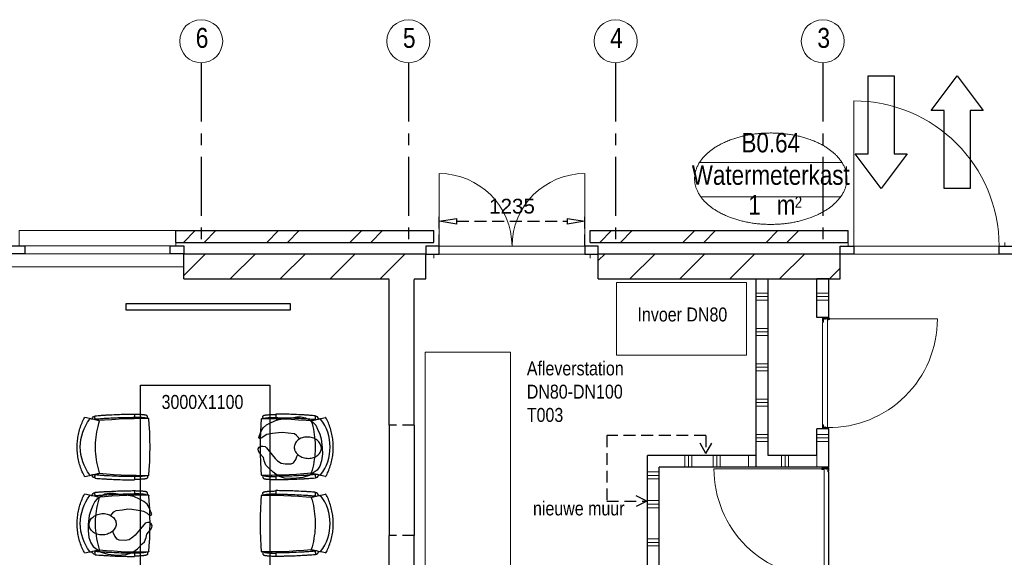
# Model space of a CAD drawing. Header units: millimetres. Extents: x 18442 to 242186, y -49554 to 63508.
# Tile 12 of 175: x 79824 to 88187, y -333 to 4233. Entities that reach past the tile are written whole.
import ezdxf
from ezdxf.enums import TextEntityAlignment as Align

# ---------------------------------------------------------------- set-up
doc = ezdxf.new("R2010")
doc.units = ezdxf.units.MM
doc.header["$LTSCALE"] = 400
doc.header["$PDMODE"] = 1
doc.header["$PDSIZE"] = 15
for name, pattern in [('CENTER', [2, 1.25, -0.25, 0.25, -0.25]), ('HIDDEN', [0.375, 0.25, -0.125]), ('STYLE_02', [0.694427, 0.486069, -0.208359])]:
    doc.linetypes.add(name, pattern=pattern)
for name, color, linetype in [('-ve', 2, 'HIDDEN'), ('co2-1-n-1-0-8_ip0', 7, 'Continuous'), ('inr', 4, 'Continuous'), ('plat', 5, 'Continuous'), ('stramien', 1, 'CENTER'), ('symbol', 1, 'Continuous'), ('timmerwerk-ve', 8, 'HIDDEN')]:
    doc.layers.add(name, color=color, linetype=linetype)
for name, color, linetype, lineweight in [('BA-Vluchtwegaanduiding', 43, 'Continuous', 9), ('Buitenkozijnen', 140, 'Continuous', 15), ('mat-afdichting', 9, 'Continuous', 5), ('mat-aluminium', 140, 'Continuous', 15), ('mat-baksteen', 5, 'Continuous', 25), ('mat-kalkzandsteen', 5, 'Continuous', 25), ('mat-multiplex-vert', 140, 'Continuous', 15), ('mat-scheidingswand-horizontaal', 5, 'Continuous', 25), ('mat-scheidingswand-vertikaal', 5, 'Continuous', 25), ('mat-spuitwerk_marmo', 43, 'STYLE_02', 20), ('mat-staal', 5, 'Continuous', 25), ('None', 7, 'Continuous', 9), ('Ruimtenummers', 92, 'Continuous', 25)]:
    doc.layers.add(name, color=color, linetype=linetype, lineweight=lineweight)
doc.styles.add('Arial Narrow', font='ARIALN.TTF', dxfattribs={"height": 211.666667})
doc.styles.get("Standard").update_dxf_attribs({"font": 'arial.ttf'})
doc.dimstyles.new('CAL-N1-050-25', dxfattribs={"dimscale": 50, "dimtxt": 2.5, "dimasz": 3, "dimexe": 1.5, "dimexo": 0, "dimgap": 0.3, "dimtad": 0, "dimdec": 4, "dimrnd": 1, "dimdsep": 46, "dimtxsty": 'Standard', "dimblk": 'CLOSED', "dimcen": 0, "dimdle": 1.25, "dimclrt": 249, "dimadec": 0, "dimazin": 0, "dimtfac": 0.9, "dimtdec": 4, "dimtix": 1, "dimtmove": 0, "dimatfit": 3, "dimldrblk": 'CLOSED', "dimfxl": 1, "dimtvp": 1, "dimtolj": 1, "dimtzin": 0, "dimarcsym": 0})

# ---------------------------------------------------------------- blocks, each defined once
blk = doc.blocks.new('*X52')
at = {"layer": 'None', "lineweight": 9}
for p, q in [((-23313.9, 8160), (-23213.9, 8160)), ((-23313.9, 8130), (-23213.9, 8130)), ((-23313.9, 8100), (-23213.9, 8100)), ((-23313.9, 7860), (-23213.9, 7860)), ((-23313.9, 7830), (-23213.9, 7830)), ((-23313.9, 7800), (-23213.9, 7800)), ((-23313.9, 7560), (-23213.9, 7560)), ((-23313.9, 7530), (-23213.9, 7530)), ((-23313.9, 7500), (-23213.9, 7500)), ((-23313.9, 7260), (-23213.9, 7260)), ((-23313.9, 7230), (-23213.9, 7230)), ((-23313.9, 7200), (-23213.9, 7200)), ((-23313.9, 6960), (-23213.9, 6960)), ((-23313.9, 6930), (-23213.9, 6930)), ((-23313.9, 6900), (-23213.9, 6900))]:
    blk.add_line(p, q, dxfattribs=at)
blk = doc.blocks.new('Gevelpui best-uitbr 1330 (2D)')
at = {"layer": 'Buitenkozijnen', "lineweight": 15}
for p, q in [((-731.5, 71), (731.5, 71)), ((-731.5, 4), (-731.5, 71)), ((-731.5, 4), (731.5, 4)), ((731.5, 4), (731.5, 71))]:
    blk.add_line(p, q, dxfattribs=at)
at = {"layer": 'Buitenkozijnen', "color": 92, "lineweight": 25}
for points in [[(-731.5, 71), (-617.5, 71), (-617.5, 4), (-731.5, 4)], [(617.5, 71), (731.5, 71), (731.5, 4), (617.5, 4)]]:
    blk.add_lwpolyline(points, close=True, dxfattribs=at)
at = {"layer": 'None', "color": 43, "linetype": 'Continuous', "lineweight": 9}
blk.add_line((-731.5, -107), (731.5, -107), dxfattribs=at)
at = {"layer": 'None', "color": 43, "linetype": 'Continuous', "lineweight": 9, "flags": 128}
blk.add_lwpolyline([(-665, 71), (-665, 200), (665, 200), (665, 71)], dxfattribs=at)
blk = doc.blocks.new('*X91')
at = {"layer": 'None', "lineweight": 9}
for p, q in [((-28177.4, 8309.3), (-27992.7, 8494)), ((-27782.4, 8280), (-27568.4, 8494)), ((-27358.2, 8280), (-27144.2, 8494)), ((-26933.9, 8280), (-26719.9, 8494)), ((-26509.7, 8280), (-26295.7, 8494))]:
    blk.add_line(p, q, dxfattribs=at)
blk = doc.blocks.new('*X92')
at = {"layer": 'None', "lineweight": 9}
for p, q in [((-24657.4, 8435.2), (-24598.6, 8494)), ((-24388.3, 8280), (-24174.3, 8494)), ((-23964.1, 8280), (-23750.1, 8494)), ((-23539.8, 8280), (-23325.8, 8494)), ((-23115.5, 8280), (-22901.5, 8494)), ((-22691.3, 8280), (-22600.4, 8370.8))]:
    blk.add_line(p, q, dxfattribs=at)
blk = doc.blocks.new('*X93')
at = {"layer": 'None', "lineweight": 9}
for p, q in [((-28179.6, 8590), (-28079.6, 8690)), ((-28003.2, 8590), (-27903.2, 8690)), ((-27472.4, 8590), (-27372.4, 8690)), ((-27296.1, 8590), (-27196.1, 8690)), ((-26765.3, 8590), (-26665.3, 8690)), ((-26589, 8590), (-26489, 8690)), ((-26058.2, 8590), (-26053.9, 8594.3))]:
    blk.add_line(p, q, dxfattribs=at)
blk = doc.blocks.new('*X94')
at = {"layer": 'None', "lineweight": 9}
for p, q in [((-24644, 8590), (-24544, 8690)), ((-24467.6, 8590), (-24367.6, 8690)), ((-23936.9, 8590), (-23836.9, 8690)), ((-23760.5, 8590), (-23660.5, 8690)), ((-23229.8, 8590), (-23129.8, 8690)), ((-23053.4, 8590), (-22953.4, 8690))]:
    blk.add_line(p, q, dxfattribs=at)
blk = doc.blocks.new('Gevelpui enkele deur 1330 (2D)')
at = {"layer": 'Buitenkozijnen', "lineweight": 15}
for p, q in [((-731.5, 67), (731.5, 67)), ((-731.5, 0), (-731.5, 67)), ((-731.5, 0), (731.5, 0)), ((731.5, 0), (731.5, 67))]:
    blk.add_line(p, q, dxfattribs=at)
at = {"layer": 'Buitenkozijnen', "color": 92, "lineweight": 25}
for points in [[(-731.5, 67), (-617.5, 67), (-617.5, 0), (-731.5, 0)], [(617.5, 67), (731.5, 67), (731.5, 0), (617.5, 0)]]:
    blk.add_lwpolyline(points, close=True, dxfattribs=at)
at = {"layer": 'None', "color": 140, "linetype": 'Continuous', "lineweight": 15}
blk.add_line((-617.5, 1302), (-617.5, 67), dxfattribs=at)
at = {"layer": 'None', "color": 43, "linetype": 'Continuous', "lineweight": 9}
for p, q in [((-665, 100), (-665, 67)), ((665, 100), (665, 67))]:
    blk.add_line(p, q, dxfattribs=at)
at = {"layer": 'None', "color": 140, "linetype": 'Continuous', "lineweight": 15}
blk.add_arc((-617.5, 67), 1235, 0, 90, dxfattribs=at)
blk = doc.blocks.new('*X112')
at = {"layer": 'None', "lineweight": 9}
for p, q in [((-22798.9, 6960), (-22698.9, 6960)), ((-22798.9, 6930), (-22698.9, 6930)), ((-22798.9, 6900), (-22698.9, 6900))]:
    blk.add_line(p, q, dxfattribs=at)
blk = doc.blocks.new('*X113')
at = {"layer": 'None', "lineweight": 9}
for p, q in [((-22798.9, 8160), (-22698.9, 8160)), ((-22798.9, 8130), (-22698.9, 8130)), ((-22798.9, 8100), (-22698.9, 8100))]:
    blk.add_line(p, q, dxfattribs=at)
blk = doc.blocks.new('Overige in en uitgangen')
at = {"layer": 'BA-Vluchtwegaanduiding', "color": 92, "linetype": 'Continuous', "lineweight": 25}
blk.add_lwpolyline([(-274.1, -220.5), (-274.1, -110.3), (-935.6, -110.3), (-935.6, 110.2), (-274.1, 110.2), (-274.1, 220.5), (19.9, 0)], close=True, dxfattribs=at)
blk = doc.blocks.new('*X120')
at = {"layer": 'None', "lineweight": 9}
for p, q in [((-23100, 6680), (-23100, 6780)), ((-23070, 6680), (-23070, 6780)), ((-23040, 6680), (-23040, 6780)), ((-22800, 6680), (-22800, 6780))]:
    blk.add_line(p, q, dxfattribs=at)
blk = doc.blocks.new('*X156')
at = {"layer": 'None', "lineweight": 25}
for p, q in [((-22740.4, 7948), (-22736.4, 7952)), ((-22750.5, 7937.9), (-22746.5, 7941.9))]:
    blk.add_line(p, q, dxfattribs=at)
blk = doc.blocks.new('*U157')
at = {"layer": 'mat-afdichting', "lineweight": 5}
for points in [[(-22746.5, 7927), (-22746.5, 7939), (-22744.3, 7939), (-22744.3, 7927)], [(-22746.5, 7033), (-22746.5, 7021), (-22744.3, 7021), (-22744.3, 7033)]]:
    blk.add_lwpolyline(points, close=True, dxfattribs=at)
at = {"layer": 'mat-aluminium', "lineweight": 15}
blk.add_lwpolyline([(-22730.1, 7012), (-22730.1, 7008), (-22715.1, 7008), (-22715.1, 7012)], close=True, dxfattribs=at)
at = {"layer": 'mat-multiplex-vert', "lineweight": 15, "flags": 128}
for points in [[(-22732, 7934.2), (-22732, 7941.6), (-22744.3, 7940.8), (-22744.3, 7912.8), (-22750.5, 7912.8), (-22750.5, 7041), (-22744.3, 7041), (-22744.3, 7018.7), (-22732, 7018.1), (-22732, 7024)], [(-22729, 7024), (-22729, 7018), (-22710.5, 7017.1), (-22710.5, 7942.9), (-22729, 7941.8), (-22729, 7934.2)]]:
    blk.add_lwpolyline(points, dxfattribs=at)
at = {"layer": 'mat-spuitwerk_marmo', "lineweight": 20}
blk.add_circle((-22698.2, 7940), 4, dxfattribs=at)
at = {"layer": 'mat-staal', "lineweight": 5, "flags": 128}
for points in [[(-22750.5, 7947, -0.414214), (-22745.5, 7952), (-22702.1, 7952), (-22700.4, 7952), (-22700.4, 7948), (-22702.1, 7948), (-22745.5, 7948), (-22745.5, 7948, 0.414214), (-22746.5, 7947), (-22746.5, 7922), (-22750.5, 7922)], [(-22750.5, 7013, 0.414214), (-22745.5, 7008), (-22702.1, 7008), (-22700.4, 7008), (-22700.4, 7012), (-22702.1, 7012), (-22745.5, 7012), (-22745.5, 7012, -0.414214), (-22746.5, 7013), (-22746.5, 7038), (-22750.5, 7038)]]:
    blk.add_lwpolyline(points, format="xyb", close=True, dxfattribs=at)
at = {"layer": 'None', "color": 43, "linetype": 'Continuous', "lineweight": 9}
blk.add_line((-22698.2, 7940), (-21775.7, 7940), dxfattribs=at)
for points in [[(-22744.2, 7945.5), (-22744.2, 7947.9), (-22697.2, 7947.9), (-22697.2, 7945.5)], [(-22700.7, 7935), (-22702.3, 7933.1), (-22710.8, 7940.5), (-22743.8, 7938.8), (-22743.9, 7941.2), (-22709.9, 7942.9)]]:
    blk.add_lwpolyline(points, close=True, dxfattribs=at)
at = {"layer": 'None', "color": 92, "linetype": 'Continuous', "lineweight": 25, "flags": 128}
for points in [[(-22731.4, 7941.9), (-22731.4, 7936.9)], [(-22729.4, 7936.9), (-22729.4, 7941.9), (-22731.4, 7941.9)], [(-22731.4, 7023), (-22731.4, 7018)], [(-22729.4, 7018), (-22729.4, 7023), (-22731.4, 7023)]]:
    blk.add_lwpolyline(points, dxfattribs=at)
at = {"layer": 'None', "color": 140, "linetype": 'Continuous', "lineweight": 15}
blk.add_circle((-22698.2, 7940), 8, dxfattribs=at)
at = {"layer": 'None', "color": 43, "linetype": 'Continuous', "lineweight": 9}
blk.add_arc((-22698.2, 7940), 922.6, 269.29028, 0, dxfattribs=at)
at = {"layer": 'None', "color": 8, "linetype": 'Continuous', "lineweight": 5}
for p in [(-22698.9, 7951), (-22698.9, 7009)]:
    blk.add_point(p, dxfattribs=at)
at = {"layer": 'mat-staal'}
blk.add_blockref('*X156', (0, 0), dxfattribs=at)
blk = doc.blocks.new('*X158')
at = {"layer": 'None', "lineweight": 5}
blk.add_line((-22700, 5769), (-22700, 6640.8), dxfattribs=at)
blk = doc.blocks.new('*X159')
at = {"layer": 'None', "lineweight": 9}
blk.add_line((-22739.6, 6676), (-22735.6, 6680), dxfattribs=at)
blk = doc.blocks.new('*X160')
at = {"layer": 'None', "lineweight": 5}
blk.add_line((-22700, 5505.1), (-22700, 5765.9), dxfattribs=at)
blk = doc.blocks.new('*U161')
at = {"layer": 'mat-afdichting', "lineweight": 5}
for points in [[(-22702.9, 6655), (-22702.9, 6667), (-22705.1, 6667), (-22705.1, 6655)], [(-22702.9, 5491), (-22702.9, 5479), (-22705.1, 5479), (-22705.1, 5491)]]:
    blk.add_lwpolyline(points, close=True, dxfattribs=at)
at = {"layer": 'mat-aluminium', "lineweight": 15}
blk.add_lwpolyline([(-22719.4, 5470), (-22719.4, 5466), (-22734.4, 5466), (-22734.4, 5470)], close=True, dxfattribs=at)
at = {"layer": 'mat-multiplex-vert', "lineweight": 15, "flags": 128}
for points in [[(-22717.4, 6662.2), (-22717.4, 6669.6), (-22705.1, 6668.8), (-22705.1, 6640.8), (-22698.9, 6640.8), (-22698.9, 5769), (-22720.4, 5769), (-22720.4, 5746), (-22738.9, 5745.1), (-22738.9, 6670.9), (-22720.4, 6669.8), (-22720.4, 6662.2)], [(-22717.4, 5483.7), (-22717.4, 5476.3), (-22705.1, 5477.1), (-22705.1, 5505.1), (-22698.9, 5505.1), (-22698.9, 5766), (-22717.4, 5764), (-22717.4, 5743.1), (-22738.9, 5743.1), (-22738.9, 5475), (-22720.4, 5476.2), (-22720.4, 5483.7)]]:
    blk.add_lwpolyline(points, dxfattribs=at)
at = {"layer": 'mat-spuitwerk_marmo', "lineweight": 20}
blk.add_circle((-22751.2, 6668), 4, dxfattribs=at)
at = {"layer": 'mat-staal', "lineweight": 5, "flags": 128}
for points in [[(-22698.9, 6675, 0.414214), (-22703.9, 6680), (-22747.3, 6680), (-22749, 6680), (-22749, 6676), (-22747.3, 6676), (-22703.9, 6676), (-22703.9, 6676, -0.414214), (-22702.9, 6675), (-22702.9, 6650), (-22698.9, 6650)], [(-22698.9, 5471, -0.414214), (-22703.9, 5466), (-22747.3, 5466), (-22749, 5466), (-22749, 5470), (-22747.3, 5470), (-22703.9, 5470), (-22703.9, 5470, 0.414214), (-22702.9, 5471), (-22702.9, 5496), (-22698.9, 5496)]]:
    blk.add_lwpolyline(points, format="xyb", close=True, dxfattribs=at)
at = {"layer": 'None', "color": 43, "linetype": 'Continuous', "lineweight": 9}
for p, q in [((-22751.2, 6668), (-23673.8, 6668)), ((-22738.9, 5475), (-23007, 5475))]:
    blk.add_line(p, q, dxfattribs=at)
for points in [[(-22705.2, 6673.5), (-22705.2, 6675.9), (-22752.3, 6675.9), (-22752.3, 6673.5)], [(-22748.8, 6663), (-22747.2, 6661.1), (-22738.7, 6668.5), (-22705.7, 6666.8), (-22705.6, 6669.2), (-22739.6, 6670.9)]]:
    blk.add_lwpolyline(points, close=True, dxfattribs=at)
at = {"layer": 'None', "color": 92, "linetype": 'Continuous', "lineweight": 25, "flags": 128}
for points in [[(-22720.1, 6664.9), (-22720.1, 6669.9), (-22718.1, 6669.9)], [(-22718.1, 6669.9), (-22718.1, 6664.9)], [(-22720.1, 5476.1), (-22720.1, 5481.1), (-22718.1, 5481.1)], [(-22718.1, 5481.1), (-22718.1, 5476.1)]]:
    blk.add_lwpolyline(points, dxfattribs=at)
at = {"layer": 'None', "color": 140, "linetype": 'Continuous', "lineweight": 15}
blk.add_circle((-22751.2, 6668), 8, dxfattribs=at)
at = {"layer": 'None', "color": 43, "linetype": 'Continuous', "lineweight": 9}
for centre, radius, start, end in [((-22751.2, 6668), 922.6, 180, 270.70972), ((-22738.9, 5475), 268.1, 89.29028, 180)]:
    blk.add_arc(centre, radius, start, end, dxfattribs=at)
at = {"layer": 'None', "color": 8, "linetype": 'Continuous', "lineweight": 5}
for p in [(-22750.5, 6679), (-22750.5, 5467)]:
    blk.add_point(p, dxfattribs=at)
at = {"layer": 'mat-multiplex-vert'}
for name in ['*X158', '*X160']:
    blk.add_blockref(name, (0, 0), dxfattribs=at)
at = {"layer": 'mat-staal'}
blk.add_blockref('*X159', (0, 0), dxfattribs=at)
blk = doc.blocks.new('Ruimtenummer UV 50')
at = {"layer": 'Ruimtenummers', "color": 8, "lineweight": 5}
for p, q in [((602.2, 156.5), (-602.3, 156.5)), ((594.7, -137.5), (-594.8, -137.5))]:
    blk.add_line(p, q, dxfattribs=at)
blk.add_open_spline([(-323.4, 353.8), (-173.3, 405.8), (173.3, 405.8), (323.4, 353.8), (473.5, 301.8), (560.1, 211.8), (646.8, 121.7), (646.8, 17.7), (646.8, -86.3), (560.1, -176.3), (473.5, -266.4), (323.4, -318.4), (173.3, -370.4), (-173.3, -370.4), (-323.4, -318.4), (-473.5, -266.4), (-560.2, -176.3), (-646.8, -86.3), (-646.8, 17.7), (-646.8, 121.7), (-560.2, 211.8), (-473.5, 301.8), (-323.4, 353.8)], degree=2, knots=[0, 0, 0, 0.09962, 0.19924, 0.19924, 0.283607, 0.283607, 0.349619, 0.349619, 0.415638, 0.415638, 0.5, 0.5, 0.59962, 0.69924, 0.69924, 0.783607, 0.783607, 0.849619, 0.849619, 0.915638, 0.915638, 1, 1, 1], dxfattribs=at)
at = {"layer": 'Ruimtenummers', "attachment_point": 2, "style": 'Arial Narrow'}
for s, insert, char_height in [(' m', (103.6, -122.2), 165.95), (' 2', (220.1, -132.8), 96.8)]:
    blk.add_mtext(s, dxfattribs=dict(at, insert=insert, char_height=char_height))
at = {"layer": 'Ruimtenummers', "style": 'Arial Narrow'}
for tag, p in [('Nummer', (0, 406.9)), ('Naam', (0, 131.7)), ('Oppervlak', (-137.9, -122.2))]:
    blk.add_attdef(tag, text='', height=165.9, dxfattribs=at).set_placement(p, align=Align.TOP_CENTER)
blk = doc.blocks.new('co2-1-n-1-0-8_b2')
for p, q in [((-251.5, -20.3), (-255.8, -20.3)), ((251.5, -20.3), (255.8, -20.3)), ((-249.1, -132.2), (-279.1, -131.7)), ((-251.6, -131.7), (-251.6, -132.2)), ((251.6, -131.7), (251.6, -132.2)), ((-239.3, -492.8), (-236.8, -493.3)), ((-231.5, -468.8), (-234.2, -468.3)), ((-220.5, -431.4), (-220.7, -431.4)), ((220.7, -431.4), (220.5, -431.4)), ((234.4, -468), (231.4, -468.6)), ((236.7, -493), (239.1, -492.6)), ((-250, -554.2), (-241.1, -513.2)), ((241.1, -513.2), (250, -554.2))]:
    blk.add_line(p, q)
at = {"flags": 128}
for points in [[(-238.5, -9.5), (-189.8, -6), (-126.6, -2.7), (-63.3, -0.7), (0, 0)], [(0, 0), (63.3, -0.7), (126.6, -2.7), (189.8, -6), (238.5, -9.5)], [(-255.8, -20.3), (-257.1, -20.4), (-258.3, -20.7), (-259.5, -21.1), (-260.7, -21.6), (-261.9, -22.1), (-263, -22.8), (-264.1, -23.6), (-265.4, -24.8), (-266.8, -26.5), (-267.8, -28.1), (-268.4, -29.4), (-268.8, -30.4), (-269.5, -32.8), (-270, -34.9), (-270.5, -37.1), (-270.9, -39.4), (-271.3, -41.9), (-271.6, -44.3), (-272, -46.9), (-272.4, -49.7), (-272.7, -52.9), (-273.1, -56.4), (-273.5, -60.3), (-273.8, -64.4), (-274.2, -69.1), (-274.6, -74.7), (-275, -81.4), (-275.4, -89.2), (-275.8, -98.1), (-276, -105.6), (-276.2, -113.7), (-276.3, -122.4), (-276.4, -131.8)], [(-223.6, -431.8), (-228.8, -369.6), (-233.1, -307.4), (-236.5, -244.1), (-239, -180.9), (-240.5, -117.6), (-241, -54.2), (-240.8, -12)], [(240.8, -12), (240.9, -73.4), (240.1, -134.8), (238.4, -198.1), (235.7, -261.3), (232, -324.6), (227.4, -387.7), (223.6, -431.8)], [(255.8, -20.3), (257.1, -20.4), (258.3, -20.7), (259.5, -21.1), (260.7, -21.6), (261.9, -22.1), (263, -22.8), (264.1, -23.6), (265.4, -24.8), (266.8, -26.5), (267.8, -28.1), (268.4, -29.4), (268.8, -30.4), (269.5, -32.8), (270, -34.9), (270.5, -37.1), (270.9, -39.4), (271.3, -41.9), (271.6, -44.3), (272, -46.9), (272.4, -49.7), (272.7, -52.9), (273.1, -56.4), (273.5, -60.3), (273.8, -64.4), (274.2, -69.1), (274.6, -74.7), (275, -81.4), (275.4, -89.2), (275.8, -98.1), (276, -105.6), (276.2, -113.7), (276.3, -122.4), (276.4, -131.8)], [(-250, -468), (-253.3, -468.2), (-255.6, -468.2), (-257.8, -468.2), (-259.7, -468), (-261.4, -467.8), (-262.7, -467.5), (-264.9, -466.6), (-266.3, -450.4), (-267.4, -435.8), (-268.5, -422.4), (-269.3, -410.3), (-270, -401), (-270.6, -392.6), (-271.1, -385.1), (-271.5, -378.5), (-271.8, -372.8), (-272.1, -368), (-272.9, -354.6), (-273.7, -340.4), (-274.5, -325.4), (-275.2, -310.1), (-275.8, -294.9), (-276.6, -274.8), (-277.3, -254.8), (-277.8, -234.9), (-278, -228.3), (-278.2, -221.8), (-278.3, -215.3), (-278.4, -208.9), (-278.5, -202.3), (-278.7, -195.2), (-278.8, -187.2), (-278.9, -178.1), (-279, -168.1), (-279.1, -157), (-279.1, -144.8), (-279.1, -131.7)], [(-240.5, -95.2), (-241.5, -95.2), (-243, -95.2), (-244.8, -95.2), (-246.8, -95.2), (-248.9, -95.3), (-251, -95.3)], [(-250, -468), (-248.5, -467.9), (-246.1, -467.6), (-243.8, -467.2), (-241.7, -466.8), (-239.8, -466.3), (-238.2, -465.8), (-237, -465.2), (-235, -464), (-236.3, -448.9), (-237.4, -435.5), (-238.3, -423.4), (-239.1, -412.6), (-239.8, -403.2), (-240.3, -395.1), (-240.8, -388.6), (-241.2, -382.4), (-241.6, -376), (-242, -369.6), (-242.4, -363.2), (-243.5, -343.6), (-244.5, -323.8), (-245.4, -304), (-246.2, -285.1), (-246.9, -266.1), (-247.5, -247.9), (-247.9, -231.1), (-248, -226.2), (-248.2, -220.5), (-248.3, -213.9), (-248.5, -206.4), (-248.6, -197.9), (-248.8, -188.5), (-248.9, -176.2), (-249, -162.7), (-249.1, -147.9), (-249.1, -132.2)], [(249.1, -132.2), (249.1, -146.9), (249, -160.6), (248.9, -172.9), (248.8, -183.9), (248.7, -193.5), (248.5, -201.8), (248.4, -208.3), (248.3, -214.7), (248.2, -221.1), (248, -227.6), (247.9, -234.1), (247.3, -253.9), (246.6, -273.8), (245.9, -293.6), (245, -312.5), (244.1, -331.4), (243.2, -349.5), (242.2, -366.2), (241.9, -371), (241.5, -376.6), (241.1, -383.1), (240.6, -390.6), (240.1, -398.9), (239.4, -408.1), (238.5, -420.2), (237.5, -433.4), (236.4, -447.9), (235, -464), (237, -465.2), (238.2, -465.8), (239.8, -466.3), (241.7, -466.8), (243.8, -467.2), (246.1, -467.6), (248.5, -467.9), (250, -468)], [(240.7, -95.2), (241.5, -95.2), (243, -95.2), (244.8, -95.2), (246.8, -95.2), (248.9, -95.3), (250.8, -95.3)], [(250, -468), (253.3, -468.2), (255.6, -468.2), (257.8, -468.2), (259.7, -468), (261.4, -467.8), (262.7, -467.5), (263.7, -467.1), (265, -466.1), (266, -453.4), (267, -441.6), (267.8, -430.7), (268.6, -420.8), (269.2, -412), (269.8, -404.1), (270.3, -397.1), (270.7, -390.6), (271.1, -384.3), (271.5, -377.9), (271.9, -371.5), (272.3, -365), (273.4, -345.2), (274.5, -325.3), (275.4, -305.3), (276, -290.1), (276.6, -274.8), (277.1, -259.7), (277.6, -245.3), (277.9, -231.9), (278, -226.9), (278.2, -221.2), (278.3, -214.5), (278.5, -206.9), (278.6, -198.4), (278.7, -188.9), (278.9, -176.5), (279, -162.9), (279.1, -148), (279.1, -131.7), (249.1, -132.2)], [(-241.1, -513.2), (-239, -503.7), (-237.1, -494.8), (-234.9, -484.6), (-232.9, -475.3), (-231.1, -466.9), (-229.4, -459.3), (-228, -452.7), (-226.8, -447), (-225.7, -442.2), (-224.9, -438.4)], [(-224.9, -438.4), (-224.4, -436.2), (-224.1, -434.5), (-223.8, -433.2), (-223.6, -432.5)], [(-223.7, -432.8), (-223.7, -432.8), (-223.6, -432.5)], [(-223.6, -431.7), (-223.6, -431.7), (-223.6, -431.8)], [(0, -465.5), (-18.1, -465.2), (-36.1, -464.6), (-59.3, -463.1), (-82.5, -460.9), (-105.6, -457.9), (-128.5, -454.2), (-151.9, -449.7), (-175, -444.4), (-197.9, -438.3), (-220.5, -431.4)], [(220.5, -431.4), (198.1, -438.3), (175.3, -444.3), (152.1, -449.7), (128.5, -454.2), (105.7, -457.9), (82.8, -460.8), (59.5, -463.1), (36.1, -464.6), (18.1, -465.2), (0, -465.5)], [(223.6, -431.8), (223.6, -431.7), (223.6, -431.7)], [(223.6, -432.5), (223.6, -432.5), (223.7, -432.8)], [(223.6, -432.5), (223.7, -432.8), (224, -434), (224.4, -435.9), (224.9, -438.4)], [(224.9, -438.4), (225.7, -442.2), (226.8, -447), (228, -452.7), (229.4, -459.3), (231.1, -466.8), (232.9, -475.2), (234.9, -484.6), (237.1, -494.8), (239, -503.7), (241.1, -513.2)], [(-248.6, -556.9), (-241.7, -560.6), (-230.9, -566), (-220.5, -570.8), (-209.7, -575.6), (-197.7, -580.6), (-185.6, -585.3), (-173.3, -589.7), (-161, -593.7), (-148.6, -597.5), (-136.1, -601), (-123.5, -604.2), (-110.8, -607), (-98.1, -609.6), (-85.4, -611.8), (-72.6, -613.8), (-59.7, -615.4), (-46.8, -616.7), (-33.9, -617.7), (-22.6, -618.2), (-10.7, -618.6), (0, -618.7)], [(0, -618.7), (7.7, -618.6), (19.8, -618.3), (31.2, -617.8), (42.9, -617), (55.8, -615.8), (68.7, -614.3), (81.5, -612.4), (94.3, -610.3), (107, -607.8), (119.7, -605.1), (132.3, -602), (144.8, -598.6), (157.2, -594.9), (169.5, -590.9), (181.8, -586.7), (194, -582.1), (206, -577.2), (217.9, -572), (228.2, -567.2), (238.9, -562), (248.7, -556.9)]]:
    blk.add_lwpolyline(points, dxfattribs=at)
for centre, radius, start, end in [((-251.5, -32.8), 12.5, 31.88123, 90), ((-251.5, -32.8), 12.5, 293.14629, 327.65776), ((-238.3, -12), 2.5, 94.56646, 179.48074), ((238.3, -12), 2.5, 0.51926, 85.43354), ((251.5, -32.8), 12.5, 90, 148.11877), ((251.5, -32.8), 12.5, 212.34224, 246.85371), ((-233.6, -464.5), 28.8, 186.1005, 258.54259), ((-166.7, -477.3), 75, 191.73142, 197.31644), ((-233.7, -464.5), 3.77, 192.88655, 261.7566), ((-226.1, -432), 2.5, 341.68171, 5.2297), ((-226.1, -431.9), 2.5, 347.79098, 5.22757), ((226.1, -431.9), 2.5, 174.77243, 192.20902), ((226.1, -432), 2.5, 174.778, 187.14446), ((226.1, -432), 2.5, 187.15482, 198.3185), ((234, -464.6), 3.4, 276.6537, 346.92859), ((166.7, -477.3), 75, 342.67468, 348.45132), ((234, -464.6), 28.4, 280.35782, 354.00571), ((-247.5, -554.8), 2.5, 167.79098, 242.16084), ((0.2, -200.9), 391.2, 232.63547, 269.9709), ((-0.2, -200.9), 391.2, 270.03074, 307.36288), ((247.5, -554.8), 2.5, 297.83916, 12.20902)]:
    blk.add_arc(centre, radius, start, end)
for points in [[(-243.3, -32.8), (-243.7, -32.8), (-244.1, -33.5), (-245, -36.2), (-245.5, -38.1), (-246.4, -43.2), (-246.9, -46.3), (-247.8, -53.6), (-248.3, -57.8), (-249.1, -67), (-249.5, -72), (-250.2, -82.7), (-250.6, -88.4), (-251.1, -100.3), (-251.3, -106.4), (-251.5, -118.9), (-251.6, -125.3), (-251.6, -131.7)], [(243.3, -32.8), (243.7, -32.8), (244.1, -33.5), (245, -36.2), (245.5, -38.1), (246.4, -43.2), (246.9, -46.3), (247.8, -53.6), (248.3, -57.8), (249.1, -67), (249.5, -72), (250.2, -82.7), (250.6, -88.4), (251.1, -100.3), (251.3, -106.4), (251.5, -118.9), (251.6, -125.3), (251.6, -131.7)]]:
    blk.add_open_spline(points, degree=3, knots=[0, 0, 0, 0, 0.125, 0.125, 0.25, 0.25, 0.375, 0.375, 0.5, 0.5, 0.625, 0.625, 0.75, 0.75, 0.875, 0.875, 0.9994014, 0.9994014, 0.9994014, 0.9994014])
at = {"layer": 'co2-1-n-1-0-8_ip0'}
blk.add_point((0, 0), dxfattribs=at)
blk = doc.blocks.new('symb-ps03_b2')
blk.add_lwpolyline([(82.2, -333.7), (93.5, -323.3), (109.6, -304.5), (119.8, -284.7), (121.3, -230.8), (122.5, -183.8), (115.8, -150.4), (104.2, -98.4), (90.8, -52.2), (69, -24.8), (57.7, -13.2), (50.2, -0.9), (49.4, 8.5), (59.4, 13), (75.8, 8.9), (114.7, -1.3), (145.3, -16.6), (172.1, -41.1), (196.4, -77.8), (221.1, -122.2), (235.7, -169.2), (249.9, -232.3), (265.9, -290), (270.3, -324.8), (267.4, -365.4), (252.2, -399.3), (234.6, -432.8), (213.5, -457.5), (181.2, -475.4), (141, -499), (102.8, -516.9), (26.9, -533.5), (-23.3, -539.3), (-83.1, -537.5), (-129.9, -527.7), (-165.1, -510.7), (-191.8, -478.7), (-217.7, -447.5), (-240.8, -394), (-258.1, -313.4), (-261.7, -241.7), (-250.8, -189), (-222, -138.3), (-185.2, -93.4), (-169.5, -72.2), (-133.8, -53.9), (-107.1, -45.7), (-74.5, -10), (-56.5, 2.3), (-37.5, 6.7), (-23, 0.8), (-11.7, -12.6), (-10.5, -27.9), (-13.2, -49.2), (-22.6, -61.1), (-75.1, -114.5), (-104.5, -144.9), (-120.7, -165.7), (-138.4, -200.3), (-141.8, -234.1), (-134.6, -284.5), (-123.4, -302.1), (-94.4, -318.8), (-69, -327.2), (-51.7, -333)])
blk.add_lwpolyline([(-74.5, -413.3, 0.078796), (-66.1, -458.3, 0.088041), (-45.7, -493.9, 0.105312), (-14.5, -518.5, 0.121926), (19.1, -525.8, 0.121926), (52.3, -516.6, 0.105312), (82.1, -490.3, 0.088041), (100.3, -453.5, 0.078796), (106.2, -408.2, 0.078796), (97.7, -363.2, 0.088041), (77.4, -327.6, 0.105312), (46.2, -303, 0.121926), (12.5, -295.7, 0.121926), (-20.6, -304.9, 0.105312), (-50.4, -331.2, 0.088041), (-68.6, -368, 0.078796)], format="xyb", close=True)
blk = doc.blocks.new('*U101')
at = {"layer": 'Buitenkozijnen', "lineweight": 15}
for p, q in [((-731.5, 67), (731.5, 67)), ((-731.5, 0), (-731.5, 67)), ((-731.5, 0), (731.5, 0)), ((731.5, 0), (731.5, 67))]:
    blk.add_line(p, q, dxfattribs=at)
blk = doc.blocks.new('Gevelpui dubbele deuren 1330')
at = {"layer": 'Buitenkozijnen', "color": 92, "lineweight": 25}
for points in [[(-731.5, 67), (-617.5, 67), (-617.5, 0), (-731.5, 0)], [(617.5, 67), (731.5, 67), (731.5, 0), (617.5, 0)]]:
    blk.add_lwpolyline(points, close=True, dxfattribs=at)
at = {"layer": 'None', "color": 43, "linetype": 'Continuous', "lineweight": 9}
for p, q in [((-665, 100), (-665, 67)), ((665, 100), (665, 67))]:
    blk.add_line(p, q, dxfattribs=at)
at = {"layer": 'None', "color": 140, "linetype": 'Continuous', "lineweight": 15}
for p, q in [((-617.5, 0), (-617.5, -617.5)), ((617.5, 0), (617.5, -617.5))]:
    blk.add_line(p, q, dxfattribs=at)
at = {"layer": 'None', "color": 140, "lineweight": 15}
for centre, start, end in [((-617.5, 0), 270, 0), ((617.5, 0), 180, 270), ((617.5, 0), 180, 270)]:
    blk.add_arc(centre, 617.5, start, end, dxfattribs=at)
at = {"layer": 'Buitenkozijnen'}
blk.add_blockref('*U101', (0, 0), dxfattribs=at)
blk = doc.blocks.new('_CLOSED')
at = {"color": 0, "linetype": 'ByBlock'}
for p, q in [((-1, 0.167), (0, 0)), ((-1, 0.167), (-1, -0.167)), ((0, 0), (-1, -0.167))]:
    blk.add_line(p, q, dxfattribs=at)
blk = doc.blocks.new('*D2494')
at = {"layer": '-ve', "color": 0, "lineweight": -2, "transparency": 16777216}
for p, q in [((83388.3, 2308.6), (83388.3, 2595.9)), ((84623.3, 2308.6), (84623.3, 2595.9)), ((83538.3, 2520.9), (84473.3, 2520.9))]:
    blk.add_line(p, q, dxfattribs=at)
at = {"layer": 'Defpoints', "color": 0, "transparency": 16777216}
for p in [(84623.3, 2520.9), (83388.3, 2308.6), (84623.3, 2308.6)]:
    blk.add_point(p, dxfattribs=at)
at = {"layer": '-ve', "color": 0, "lineweight": -2, "transparency": 16777216, "xscale": 150, "yscale": 150, "zscale": 150, "rotation": 180}
blk.add_blockref('_CLOSED', (83388.3, 2520.9), dxfattribs=at)
at = {"layer": '-ve', "color": 0, "lineweight": -2, "transparency": 16777216, "xscale": 150, "yscale": 150, "zscale": 150}
blk.add_blockref('_CLOSED', (84623.3, 2520.9), dxfattribs=at)
at = {"layer": '-ve', "color": 249, "transparency": 16777216, "insert": (84005.8, 2648.7), "char_height": 125, "attachment_point": 5}
blk.add_mtext('\\A1;1235', dxfattribs=at)

msp = doc.modelspace()

# ---------------------------------------------------------------- linework, layer by layer
at = {"layer": '-ve'}
for p, q in [((85653.46398, 702.95235), (84810.81956, 702.95235)), ((84810.81956, 702.95235), (84810.81956, 144.83114)), ((85653.46398, 702.95235), (85653.46398, 549.46893)), ((85653.46398, 549.46893), (85597.61585, 647.13988)), ((85653.46398, 549.46893), (85709.31211, 647.13988)), ((85150.56638, 144.83114), (85020.25225, 209.94561)), ((84810.81956, 144.83114), (85150.56638, 144.83114)), ((85150.56638, 144.83114), (85020.25225, 79.71668))]:
    msp.add_line(p, q, dxfattribs=at)
at = {"layer": 'inr'}
msp.add_lwpolyline([(81949.99876, 1129.44363), (81949.99876, -1870.55637), (80849.99876, -1870.55637), (80849.99876, 1129.44363)], close=True, dxfattribs=at)
at = {"layer": 'mat-baksteen', "lineweight": 25}
for p, q in [((81150.7849, 2441.61885), (83340.7849, 2441.61885)), ((81150.7849, 2341.61885), (81150.7849, 2441.61885)), ((83340.7849, 2341.61885), (83340.7849, 2441.61885)), ((84670.7849, 2441.61885), (86860.7849, 2441.61885)), ((84670.7849, 2341.61885), (84670.7849, 2441.61885)), ((86860.7849, 2341.61885), (86860.7849, 2441.61885)), ((81150.7849, 2341.61885), (83340.7849, 2341.61885)), ((84670.7849, 2341.61885), (86860.7849, 2341.61885))]:
    msp.add_line(p, q, dxfattribs=at)
at = {"layer": 'mat-kalkzandsteen', "lineweight": 25}
for p, q in [((81217.2849, 2245.61885), (83274.2849, 2245.61885)), ((81217.2849, 2031.61885), (81217.2849, 2245.61885)), ((83274.2849, 2031.61885), (83274.2849, 2245.61885)), ((84737.2849, 2245.61885), (86794.2849, 2245.61885)), ((84737.2849, 2031.61885), (84737.2849, 2245.61885)), ((86794.2849, 2031.61885), (86794.2849, 2245.61885)), ((81217.2849, 2031.61885), (82961.7849, 2031.61885)), ((82961.7849, 789.1235), (82961.7849, 2027.61885)), ((83175.7849, 2031.61885), (83274.2849, 2031.61885)), ((83175.7849, 789.1235), (83175.7849, 2027.61885)), ((84737.2849, 2031.61885), (86794.2849, 2031.61885)), ((82961.7849, 789.1235), (82961.7849, -147.3524)), ((83175.7849, 789.1235), (83175.7849, -147.3524)), ((82961.7849, -3329.38115), (82961.7849, -147.3524)), ((83175.7849, -3543.38115), (83175.7849, -147.3524))]:
    msp.add_line(p, q, dxfattribs=at)
at = {"layer": 'mat-kalkzandsteen'}
msp.add_lwpolyline([(80725.54526, 1768.74102), (82125.54526, 1768.74102), (82125.54526, 1818.74102), (80725.54526, 1818.74102)], close=True, dxfattribs=at)
at = {"layer": 'mat-scheidingswand-horizontaal', "lineweight": 25}
for p, q in [((86595.7849, 531.61885), (86180.7849, 531.61885)), ((86595.7849, 431.61885), (86080.7849, 431.61885))]:
    msp.add_line(p, q, dxfattribs=at)
at = {"layer": 'mat-scheidingswand-vertikaal', "lineweight": 25}
for p, q in [((86080.7849, 431.61885), (86080.7849, 2031.61885)), ((86180.7849, 531.61885), (86180.7849, 2031.61885)), ((86695.7849, 2031.61885), (86595.7849, 2031.61885)), ((86595.7849, 1703.61885), (86595.7849, 2031.61885)), ((86695.7849, 1703.61885), (86695.7849, 2031.61885)), ((86695.7849, 1703.61885), (86595.7849, 1703.61885)), ((86695.7849, 759.61885), (86595.7849, 759.61885)), ((86595.7849, 531.61885), (86595.7849, 759.61885)), ((86695.7849, 431.61885), (86695.7849, 759.61885)), ((85156.7849, -1129.38115), (85156.7849, 531.61885)), ((86080.7849, 531.61885), (85156.7849, 531.61885)), ((85256.7849, -1129.38115), (85256.7849, 431.61885)), ((86080.7849, 431.61885), (85256.7849, 431.61885)), ((86695.7849, 431.61885), (86595.7849, 431.61885))]:
    msp.add_line(p, q, dxfattribs=at)
at = {"layer": 'None', "lineweight": 9}
for p, q in [((85156.7849, 393.00179), (85256.7849, 393.00179)), ((85156.7849, 363.00179), (85256.7849, 363.00179)), ((85156.7849, 333.00179), (85256.7849, 333.00179)), ((85156.7849, 148.46763), (85256.7849, 148.46763)), ((85156.7849, 118.46763), (85256.7849, 118.46763)), ((85156.7849, 88.46763), (85256.7849, 88.46763)), ((85156.7849, -176.67366), (85256.7849, -176.67366)), ((85156.7849, -206.67366), (85256.7849, -206.67366)), ((85156.7849, -236.67366), (85256.7849, -236.67366))]:
    msp.add_line(p, q, dxfattribs=at)
at = {"layer": 'None', "color": 43, "linetype": 'Continuous', "lineweight": 9}
for centre in [(81365.7849, 4050.46249), (83125.7849, 4050.46249), (84885.7849, 4050.46249), (86645.7849, 4050.46249)]:
    msp.add_circle(centre, 182.60642, dxfattribs=at)
at = {"layer": 'stramien'}
for p, q in [((81365.7849, 3867.85608), (81365.7849, 2367.85608)), ((83125.7849, 3867.85608), (83125.7849, 2367.85608)), ((84885.7849, 3867.85608), (84885.7849, 2367.85608)), ((86645.7849, 3867.85608), (86645.7849, 2367.85608))]:
    msp.add_line(p, q, dxfattribs=at)
at = {"layer": 'symbol', "linetype": 'Continuous', "lineweight": 0}
for points in [[(84894.2607, 2002.13984), (85997.79718, 2002.13984), (85997.79718, 1383.67067), (84894.2607, 1383.67067)], [(83268.32522, 1408.34431), (83993.9958, 1408.34431), (83993.9958, -422.47804), (83268.32522, -422.47804)]]:
    msp.add_lwpolyline(points, close=True, dxfattribs=at)
at = {"layer": 'timmerwerk-ve'}
for p, q in [((83175.7849, 789.1235), (82961.7849, 789.1235)), ((83175.7849, -147.3524), (82961.7849, -147.3524))]:
    msp.add_line(p, q, dxfattribs=at)

# ---------------------------------------------------------------- block references
at = {"layer": 'BA-Vluchtwegaanduiding', "color": 7}
for p, rotation in [((87141.35088, 2820.64808), 270), ((87786.02201, 3736.34753), 90)]:
    msp.add_blockref('Overige in en uitgangen', p, dxfattribs=dict(at, rotation=rotation))
at = {"layer": 'inr', "xscale": -1, "rotation": 270}
for p in [(80931.16584, 604.15947), (80931.16584, -45.84053)]:
    msp.add_blockref('co2-1-n-1-0-8_b2', p, dxfattribs=at)
at = {"layer": 'inr', "rotation": 90}
for p in [(81868.83167, 604.15947), (81868.83167, -45.84053)]:
    msp.add_blockref('co2-1-n-1-0-8_b2', p, dxfattribs=at)
at = {"layer": 'mat-baksteen'}
for name in ['*X93', '*X94']:
    msp.add_blockref(name, (109394.72553, -6248.38115), dxfattribs=at)
at = {"layer": 'mat-kalkzandsteen'}
for name in ['*X91', '*X92']:
    msp.add_blockref(name, (109394.72553, -6248.38115), dxfattribs=at)
at = {"layer": 'mat-scheidingswand-horizontaal'}
for p in [(108574.33346, -6248.38115), (108814.94335, -6248.38115), (109394.72553, -6248.38115)]:
    msp.add_blockref('*X120', p, dxfattribs=at)
at = {"layer": 'mat-scheidingswand-vertikaal'}
for name in ['*X52', '*X113', '*X112']:
    msp.add_blockref(name, (109394.72553, -6248.38115), dxfattribs=at)
at = {"layer": 'None', "color": 7}
for name, p in [('Gevelpui enkele deur 1330 (2D)', (87525.7849, 2241.61885)), ('Gevelpui best-uitbr 1330 (2D)', (80485.7849, 2241.61885)), ('*U157', (109394.72553, -6248.38115)), ('*U161', (109394.72553, -6248.38115))]:
    msp.add_blockref(name, p, dxfattribs=at)
at = {"layer": 'None', "color": 7, "xscale": -1, "rotation": 180}
msp.add_blockref('Gevelpui dubbele deuren 1330', (84005.7849, 2308.61885), dxfattribs=at)
at = {"layer": 'Ruimtenummers'}
msp.add_blockref('Ruimtenummer UV 50', (86203.4508, 2865.07115), dxfattribs=at).add_auto_attribs({'Nummer': 'B0.64', 'Naam': 'Watermeterkast', 'Oppervlak': '1'})
at = {"layer": 'symbol', "linetype": 'Continuous', "lineweight": 0, "rotation": 84.01389154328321}
msp.add_blockref('symb-ps03_b2', (81861.42005, 625.23619), dxfattribs=at)
at = {"layer": 'symbol', "linetype": 'Continuous', "lineweight": 0, "xscale": -1, "rotation": 275.9861084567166}
msp.add_blockref('symb-ps03_b2', (80938.57747, -24.76381), dxfattribs=at)

# ---------------------------------------------------------------- texts
at = {"layer": 'None', "color": 8, "char_height": 169.33333, "attachment_point": 1, "style": 'Arial Narrow'}
for s, insert in [('6', (81319.20866, 4163.22008)), ('5', (83079.20866, 4163.22008)), ('4', (84839.20866, 4163.22008)), ('3', (86599.20866, 4163.22008))]:
    msp.add_mtext(s, dxfattribs=dict(at, insert=insert))
at = {"layer": 'plat', "attachment_point": 1, "style": 'Arial Narrow'}
for s, insert, char_height, width in [('Invoer DN80', (85071.91669, 1788.87002), 118.5333333, 1374.7715534), ('Afleverstation DN80-DN100\\PT003', (84131.53673, 1330.91153), 118.5333333, 1374.7715534), ('3000X1100', (81029.56253, 1045.79455), 118.533333, 2188.1622008), ('nieuwe muur', (84184.27861, 141.75882), 118.5333333, 1374.7715534)]:
    msp.add_mtext(s, dxfattribs=dict(at, insert=insert, char_height=char_height, width=width))

# ---------------------------------------------------------------- dimensions: what is measured, and where the dimension line sits
at = {"layer": '-ve'}
dim = msp.add_aligned_dim(p1=(83388.2849, 2308.61885), p2=(84623.2849, 2308.61885), distance=212.31199, dimstyle='CAL-N1-050-25', dxfattribs=at)
dim.commit()
dim.dimension.update_dxf_attribs({"geometry": '*D2494', "text_midpoint": (84005.7849, 2648.65935)})

doc.saveas('drawing.dxf')
